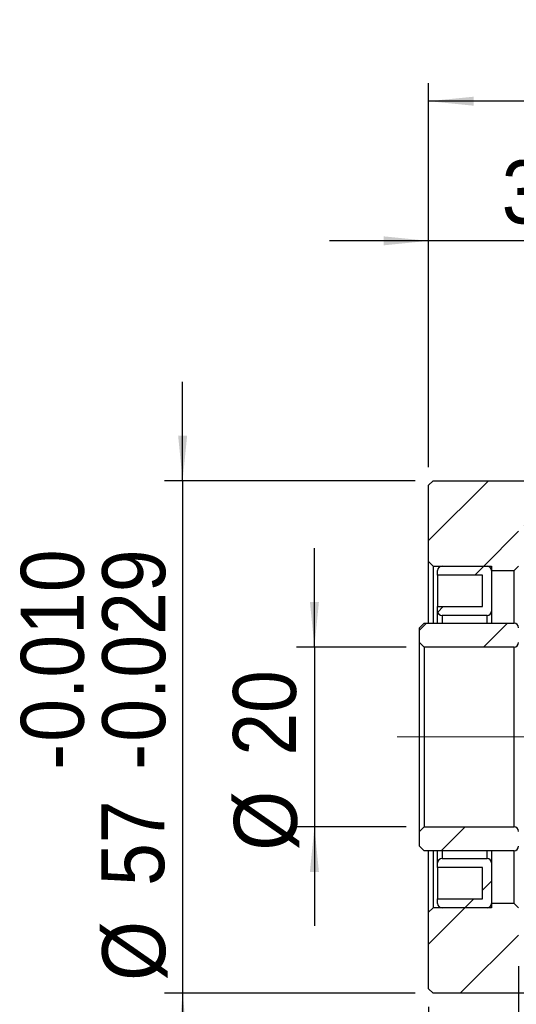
# Model space of a CAD drawing. Header units: millimetres. Extents: x 54 to 682, y 90 to 391.
# Tile 2 of 11: x 54 to 109, y 146 to 256. Entities that reach past the tile are written whole.
import ezdxf

# ---------------------------------------------------------------- set-up
doc = ezdxf.new("R2010")
doc.units = ezdxf.units.MM
doc.header["$LTSCALE"] = 2
doc.linetypes.add('CENTERX2', pattern=[20.32, 12.7, -2.54, 2.54, -2.54])
doc.layers.add('FORMAT', color=7, linetype='Continuous')
doc.styles.add('SLDTEXTSTYLE0', font='GOTHIC.TTF', dxfattribs={"width": 0.913})
doc.dimstyles.new('SLDDIMSTYLE1', dxfattribs={"dimtxt": 7, "dimasz": 5, "dimexe": 0, "dimexo": 0.0625, "dimgap": 1.75, "dimtad": 1, "dimrnd": 1e-09, "dimzin": 12, "dimdsep": 46, "dimtxsty": 'SLDTEXTSTYLE0', "dimsah": 1, "dimcen": 0.09, "dimadec": 0, "dimazin": 3, "dimtfac": 1, "dimtofl": 0, "dimtmove": 0, "dimatfit": 3, "dimfxl": 0, "dimfrac": 2, "dimtolj": 1, "dimtzin": 12, "dimarcsym": 0})
doc.dimstyles.new('SLDDIMSTYLE2', dxfattribs={"dimtxt": 7, "dimasz": 5, "dimexe": 0, "dimexo": 0.0625, "dimgap": 1.75, "dimtad": 1, "dimrnd": 1e-09, "dimzin": 12, "dimdsep": 46, "dimtxsty": 'SLDTEXTSTYLE0', "dimsah": 1, "dimcen": 0.09, "dimadec": 0, "dimazin": 3, "dimtfac": 1, "dimtmove": 0, "dimatfit": 0, "dimfxl": 0, "dimfrac": 2, "dimtolj": 1, "dimtzin": 12, "dimarcsym": 0})
doc.dimstyles.new('SLDDIMSTYLE4', dxfattribs={"dimtxt": 7, "dimasz": 5, "dimexe": 0, "dimexo": 0.0625, "dimgap": 1.75, "dimtad": 1, "dimdec": 3, "dimrnd": 1e-09, "dimzin": 12, "dimdsep": 46, "dimtxsty": 'SLDTEXTSTYLE0', "dimsah": 1, "dimcen": 0.09, "dimadec": 0, "dimazin": 3, "dimtol": 1, "dimtp": -0.01, "dimtm": 0.029, "dimtfac": 1, "dimtdec": 3, "dimtmove": 0, "dimatfit": 0, "dimfxl": 0, "dimfrac": 2, "dimtolj": 1, "dimtzin": 0, "dimarcsym": 0})

# ---------------------------------------------------------------- blocks, each defined once
blk = doc.blocks.new('_D_3')
at = {"layer": 'FORMAT', "color": 7}
for p, q in [((99.04, 205.97), (99.04, 233.14)), ((129.04, 219.97), (129.04, 233.14)), ((99.04, 231.14), (88.04, 231.14)), ((129.04, 231.14), (99.04, 231.14)), ((129.04, 231.14), (140.04, 231.14))]:
    blk.add_line(p, q, dxfattribs=at)
for points in [[(99.04, 231.14), (94.04, 231.64), (94.04, 230.64)], [(129.04, 231.14), (134.04, 230.64), (134.04, 231.64)]]:
    blk.add_solid(points, dxfattribs=at)
at = {"layer": 'FORMAT', "color": 7, "insert": (107.17, 240.08), "char_height": 7, "attachment_point": 1, "style": 'SLDTEXTSTYLE0'}
blk.add_mtext('30', dxfattribs=at)
blk = doc.blocks.new('_D_6')
at = {"layer": 'FORMAT', "color": 7}
for p, q in [((99.04, 205.97), (99.04, 248.67)), ((151.04, 219.97), (151.04, 248.67)), ((151.04, 246.67), (99.04, 246.67))]:
    blk.add_line(p, q, dxfattribs=at)
for points in [[(99.04, 246.67), (104.04, 246.17), (104.04, 247.17)], [(151.04, 246.67), (146.04, 247.17), (146.04, 246.17)]]:
    blk.add_solid(points, dxfattribs=at)
at = {"layer": 'FORMAT', "color": 7, "insert": (119.87, 255.61), "char_height": 7, "attachment_point": 1, "style": 'SLDTEXTSTYLE0'}
blk.add_mtext('52', dxfattribs=at)
blk = doc.blocks.new('_D_9')
at = {"layer": 'FORMAT', "color": 7}
for p, q in [((71.7, 204.47), (71.7, 215.47)), ((97.54, 204.47), (69.7, 204.47)), ((71.7, 204.47), (71.7, 147.47)), ((97.54, 147.47), (69.7, 147.47)), ((71.7, 147.47), (71.7, 136.47))]:
    blk.add_line(p, q, dxfattribs=at)
for points in [[(71.7, 204.47), (72.2, 209.47), (71.2, 209.47)], [(71.7, 147.47), (71.2, 142.47), (72.2, 142.47)]]:
    blk.add_solid(points, dxfattribs=at)
at = {"layer": 'FORMAT', "color": 7, "char_height": 7, "attachment_point": 1, "rotation": 90, "style": 'SLDTEXTSTYLE0'}
for s, insert in [('0.010', (53.71, 175.44)), ('0.029', (62.76, 175.44)), ('-', (53.71, 172.34)), ('-', (62.76, 172.34)), ('57', (62.65, 159.41)), ('%%c', (62.76, 148.85))]:
    blk.add_mtext(s, dxfattribs=dict(at, insert=insert))
blk = doc.blocks.new('_D_10')
at = {"layer": 'FORMAT', "color": 7}
for p, q in [((86.35, 185.97), (86.35, 196.97)), ((96.54, 185.97), (84.35, 185.97)), ((86.35, 185.97), (86.35, 165.97)), ((96.54, 165.97), (84.35, 165.97)), ((86.35, 165.97), (86.35, 154.97))]:
    blk.add_line(p, q, dxfattribs=at)
for points in [[(86.35, 185.97), (86.85, 190.97), (85.85, 190.97)], [(86.35, 165.97), (85.85, 160.97), (86.85, 160.97)]]:
    blk.add_solid(points, dxfattribs=at)
at = {"layer": 'FORMAT', "color": 7, "char_height": 7, "attachment_point": 1, "rotation": 90, "style": 'SLDTEXTSTYLE0'}
for s, insert in [('20', (77.3, 173.89)), ('%%c', (77.4, 163.33))]:
    blk.add_mtext(s, dxfattribs=dict(at, insert=insert))
blk = doc.blocks.new('_D_11')
at = {"layer": 'FORMAT', "color": 7}
for p, q in [((109.04, 150.47), (109.04, 115.16)), ((99.04, 145.97), (99.04, 115.16)), ((99.04, 117.16), (81.6, 117.16)), ((109.04, 117.16), (99.04, 117.16)), ((109.04, 117.16), (120.04, 117.16))]:
    blk.add_line(p, q, dxfattribs=at)
for points in [[(99.04, 117.16), (94.04, 117.66), (94.04, 116.66)], [(109.04, 117.16), (114.04, 116.66), (114.04, 117.66)]]:
    blk.add_solid(points, dxfattribs=at)
at = {"layer": 'FORMAT', "color": 7, "insert": (81.6, 126.1), "char_height": 7, "attachment_point": 1, "style": 'SLDTEXTSTYLE0'}
blk.add_mtext('10', dxfattribs=at)

msp = doc.modelspace()

# ---------------------------------------------------------------- hatches: boundary and pattern name
at = {"linetype": 'Continuous', "lineweight": 18}
h = msp.add_hatch(dxfattribs=at)
h.set_pattern_fill('ANSI31', scale=2, style=0)
h.paths.add_polyline_path([(99.042895, 195.468224), (99.542895, 194.968224), (106.042895, 194.968224), (106.042895, 194.468224), (108.542895, 194.468224), (109.042895, 194.968224), (109.042895, 199.468224), (140.542895, 199.468224), (141.042895, 199.968224), (141.042895, 207.168224), (140.542895, 207.668224), (129.542895, 207.668224), (129.042895, 207.168224), (129.042895, 204.468224), (99.542895, 204.468224), (99.042895, 203.968224)], flags=0)
h = msp.add_hatch(dxfattribs=at)
h.set_pattern_fill('ANSI31', scale=2, style=0)
edge = h.paths.add_edge_path(flags=0)
edge.add_line((105.042895, 190.468224), (100.042895, 190.468224))
edge.add_line((100.042895, 190.468224), (100.042895, 189.968224))
edge.add_arc((100.542895, 189.968224), 0.5, 180, 270)
edge.add_line((100.542895, 189.468224), (105.542895, 189.468224))
edge.add_arc((105.542895, 189.968224), 0.5, 270, 360)
edge.add_line((106.042895, 189.968224), (106.042895, 194.468224))
edge.add_arc((105.542895, 194.468224), 0.5, 0, 90)
edge.add_line((105.542895, 194.968224), (100.542895, 194.968224))
edge.add_arc((100.542895, 194.468224), 0.5, 90, 180)
edge.add_line((100.042895, 194.468224), (100.042895, 193.968224))
edge.add_line((100.042895, 193.968224), (105.042895, 193.968224))
edge.add_line((105.042895, 193.968224), (105.042895, 190.468224))
h = msp.add_hatch(dxfattribs=at)
h.set_pattern_fill('ANSI31', scale=2, style=0)
edge = h.paths.add_edge_path(flags=0)
edge.add_line((98.042895, 188.118224), (98.042895, 186.468224))
edge.add_line((98.042895, 186.468224), (98.542895, 185.968224))
edge.add_line((98.542895, 185.968224), (108.542895, 185.968224))
edge.add_arc((108.542895, 186.468224), 0.5, 270, 360)
edge.add_line((109.042895, 186.468224), (109.042895, 188.118224))
edge.add_arc((108.542895, 188.118224), 0.5, 0, 90)
edge.add_line((108.542895, 188.618224), (98.542895, 188.618224))
edge.add_line((98.542895, 188.618224), (98.042895, 188.118224))
h = msp.add_hatch(dxfattribs=at)
h.set_pattern_fill('ANSI31', scale=2, style=0)
edge = h.paths.add_edge_path(flags=0)
edge.add_line((108.542895, 165.968224), (98.542895, 165.968224))
edge.add_line((98.542895, 165.968224), (98.042895, 165.468224))
edge.add_line((98.042895, 165.468224), (98.042895, 163.818224))
edge.add_line((98.042895, 163.818224), (98.542895, 163.318224))
edge.add_line((98.542895, 163.318224), (108.542895, 163.318224))
edge.add_arc((108.542895, 163.818224), 0.5, 270, 360)
edge.add_line((109.042895, 163.818224), (109.042895, 165.468224))
edge.add_arc((108.542895, 165.468224), 0.5, 0, 90)
h = msp.add_hatch(dxfattribs=at)
h.set_pattern_fill('ANSI31', scale=2, style=0)
edge = h.paths.add_edge_path(flags=0)
edge.add_line((100.042895, 161.468224), (105.042895, 161.468224))
edge.add_line((105.042895, 161.468224), (105.042895, 157.968224))
edge.add_line((105.042895, 157.968224), (100.042895, 157.968224))
edge.add_line((100.042895, 157.968224), (100.042895, 157.468224))
edge.add_arc((100.542895, 157.468224), 0.5, 180, 270)
edge.add_line((100.542895, 156.968224), (105.542895, 156.968224))
edge.add_arc((105.542895, 157.468224), 0.5, 270, 360)
edge.add_line((106.042895, 157.468224), (106.042895, 161.968224))
edge.add_arc((105.542895, 161.968224), 0.5, 0, 90)
edge.add_line((105.542895, 162.468224), (100.542895, 162.468224))
edge.add_arc((100.542895, 161.968224), 0.5, 90, 180)
edge.add_line((100.042895, 161.968224), (100.042895, 161.468224))
h = msp.add_hatch(dxfattribs=at)
h.set_pattern_fill('ANSI31', scale=2, style=0)
h.paths.add_polyline_path([(106.042895, 157.468224), (106.042895, 156.968224), (99.542895, 156.968224), (99.042895, 156.468224), (99.042895, 147.968224), (99.542895, 147.468224), (129.042895, 147.468224), (129.042895, 144.768224), (129.542895, 144.268224), (140.542895, 144.268224), (141.042895, 144.768224), (141.042895, 151.968224), (140.542895, 152.468224), (109.042895, 152.468224), (109.042895, 156.968224), (108.542895, 157.468224)], flags=0)

# ---------------------------------------------------------------- linework, layer by layer
at = {"color": 7, "linetype": 'Continuous', "lineweight": 25}
for p, q in [((99.542895, 204.468224), (99.042895, 203.968224)), ((99.042895, 195.468224), (99.042895, 203.968224)), ((99.542895, 204.468224), (129.042895, 204.468224)), ((99.042895, 195.468224), (99.542895, 194.968224)), ((99.042895, 188.618224), (99.042895, 195.468224)), ((99.542895, 194.968224), (99.542895, 188.618224)), ((99.542895, 194.968224), (106.042895, 194.968224)), ((100.542895, 194.968224), (105.542895, 194.968224)), ((106.042895, 194.968224), (106.042895, 194.468224)), ((108.542895, 194.468224), (109.042895, 194.968224)), ((100.042895, 193.968224), (100.042895, 194.468224)), ((105.042895, 193.968224), (100.042895, 193.968224)), ((100.042895, 193.968224), (100.042895, 190.468224)), ((105.042895, 190.468224), (105.042895, 193.968224)), ((106.042895, 194.468224), (106.042895, 189.968224)), ((106.042895, 194.468224), (108.542895, 194.468224)), ((108.542895, 188.618224), (108.542895, 194.468224)), ((100.042895, 190.468224), (105.042895, 190.468224)), ((100.042895, 189.968224), (100.042895, 190.468224)), ((100.042895, 188.618224), (100.042895, 189.968224)), ((105.542895, 189.468224), (100.542895, 189.468224)), ((106.042895, 189.968224), (106.042895, 188.618224)), ((98.542895, 188.618224), (98.042895, 188.118224)), ((98.542895, 188.618224), (108.542895, 188.618224)), ((98.042895, 186.468224), (98.042895, 188.118224)), ((98.042895, 186.468224), (98.542895, 185.968224)), ((98.042895, 165.468224), (98.042895, 186.468224)), ((98.542895, 185.968224), (98.542895, 165.968224)), ((108.542895, 185.968224), (98.542895, 185.968224)), ((108.542895, 165.968224), (108.542895, 185.968224)), ((98.542895, 165.968224), (98.042895, 165.468224)), ((98.042895, 163.818224), (98.042895, 165.468224)), ((98.542895, 165.968224), (108.542895, 165.968224)), ((98.042895, 163.818224), (98.542895, 163.318224)), ((108.542895, 163.318224), (98.542895, 163.318224)), ((99.042895, 156.468224), (99.042895, 163.318224)), ((99.542895, 163.318224), (99.542895, 156.968224)), ((100.042895, 161.968224), (100.042895, 163.318224)), ((106.042895, 163.318224), (106.042895, 161.968224)), ((108.542895, 157.468224), (108.542895, 163.318224)), ((100.542895, 162.468224), (105.542895, 162.468224)), ((100.042895, 161.468224), (100.042895, 161.968224)), ((100.042895, 161.468224), (100.042895, 157.968224)), ((105.042895, 161.468224), (100.042895, 161.468224)), ((105.042895, 157.968224), (105.042895, 161.468224)), ((106.042895, 161.968224), (106.042895, 157.468224)), ((100.042895, 157.968224), (105.042895, 157.968224)), ((100.042895, 157.468224), (100.042895, 157.968224)), ((99.542895, 156.968224), (99.042895, 156.468224)), ((106.042895, 156.968224), (99.542895, 156.968224)), ((105.542895, 156.968224), (100.542895, 156.968224)), ((108.542895, 157.468224), (106.042895, 157.468224)), ((106.042895, 157.468224), (106.042895, 156.968224)), ((109.042895, 156.968224), (108.542895, 157.468224)), ((99.042895, 147.968224), (99.042895, 156.468224)), ((99.042895, 147.968224), (99.542895, 147.468224)), ((129.042895, 147.468224), (99.542895, 147.468224))]:
    msp.add_line(p, q, dxfattribs=at)
at = {"color": 8, "linetype": 'Continuous', "lineweight": 25}
for p, q in [((100.542895, 189.468224), (100.542895, 188.618224)), ((105.542895, 188.618224), (105.542895, 189.468224)), ((100.542895, 163.318224), (100.542895, 162.468224)), ((105.542895, 162.468224), (105.542895, 163.318224))]:
    msp.add_line(p, q, dxfattribs=at)
at = {"color": 7, "linetype": 'Continuous', "lineweight": 25}
for centre, start, end in [((100.542895, 194.468224), 90, 180), ((105.542895, 194.468224), 0, 90), ((100.542895, 189.968224), 180, 270), ((105.542895, 189.968224), 270, 0), ((108.542895, 188.118224), 0, 90), ((108.542895, 186.468224), 270, 0), ((108.542895, 165.468224), 0, 90), ((108.542895, 163.818224), 270, 0), ((100.542895, 161.968224), 90, 180), ((105.542895, 161.968224), 0, 90), ((100.542895, 157.468224), 180, 270), ((105.542895, 157.468224), 270, 0)]:
    msp.add_arc(centre, 0.5, start, end, dxfattribs=at)
at = {"layer": 'FORMAT', "color": 7, "linetype": 'CENTERX2', "lineweight": 18}
msp.add_line((95.558796, 175.968224), (160.514615, 175.968224), dxfattribs=at)

# ---------------------------------------------------------------- dimensions: what is measured, and where the dimension line sits
at = {"layer": 'FORMAT', "color": 7}
for base, p1, p2, dimstyle, picture, middle in [((99.042895, 246.66759), (151.042895, 217.968224), (99.042895, 203.968224), 'SLDDIMSTYLE1', '_D_6', (125.042895, 246.66759)), ((99.042895, 231.143523), (129.042895, 217.968224), (99.042895, 203.968224), 'SLDDIMSTYLE2', '_D_3', (112.346223, 231.143523)), ((99.042895, 117.160509), (109.042895, 152.468224), (99.042895, 147.968224), 'SLDDIMSTYLE2', '_D_11', (86.773896, 117.160509))]:
    dim = msp.add_linear_dim(base=base, p1=p1, p2=p2, angle=0, dimstyle=dimstyle, dxfattribs=at)
    dim.commit()
    dim.dimension.update_dxf_attribs({"geometry": picture, "text_midpoint": middle, "dimtype": 160})
for base, p1, p2, dimstyle, picture, middle in [((71.702372, 147.468224), (99.542895, 204.468224), (99.542895, 147.468224), 'SLDDIMSTYLE4', '_D_9', (71.702372, 173.780137)), ((86.34593, 165.968224), (98.542895, 185.968224), (98.542895, 165.968224), 'SLDDIMSTYLE2', '_D_10', (86.34593, 173.780137))]:
    dim = msp.add_linear_dim(base=base, p1=p1, p2=p2, angle=90, text='%%c<>', dimstyle=dimstyle, dxfattribs=at)
    dim.commit()
    dim.dimension.update_dxf_attribs({"geometry": picture, "text_midpoint": middle, "dimtype": 160})

doc.saveas('drawing.dxf')
